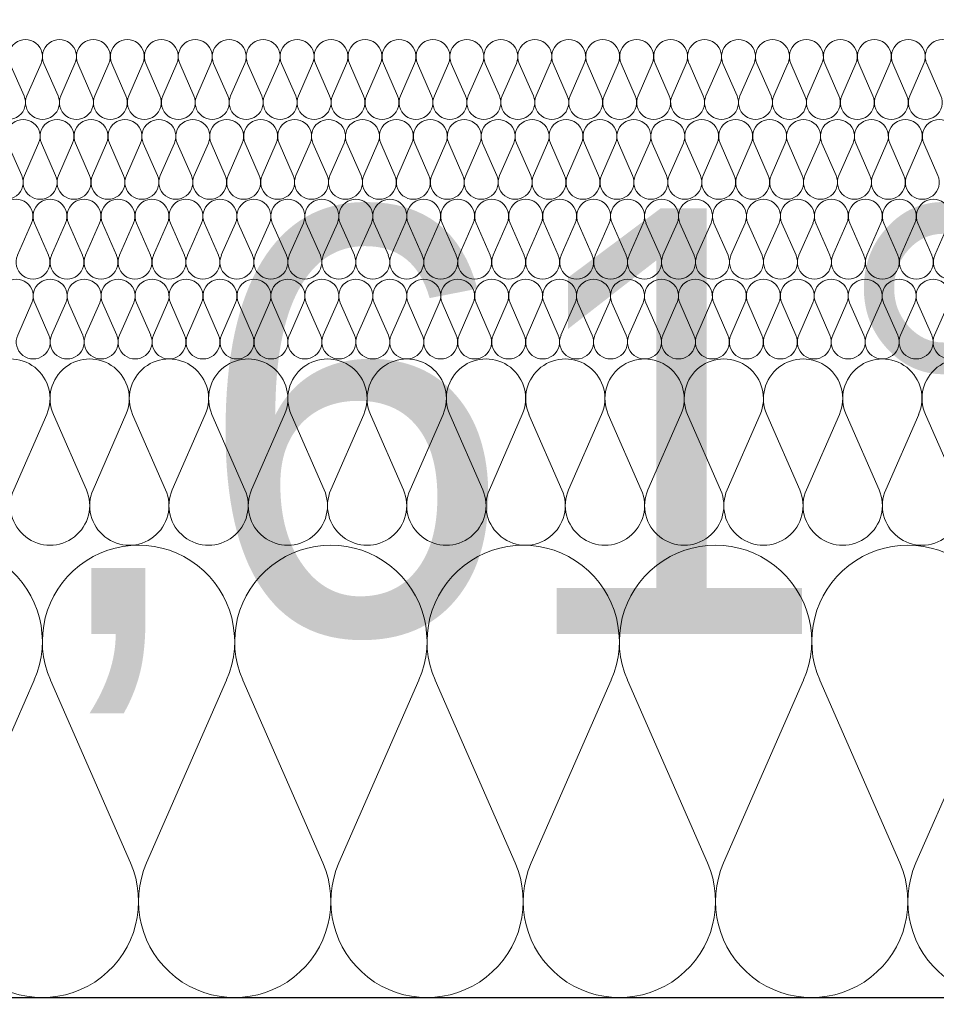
# Model space of a CAD drawing. Extents: x -547885 to -186295, y -25370 to 156194.
# Tile 61 of 256: x -512018 to -511673, y -7972 to -7602. Entities that reach past the tile are written whole.
import ezdxf

# ---------------------------------------------------------------- set-up
doc = ezdxf.new("R2010")
doc.units = 0
doc.header["$MEASUREMENT"] = 0
for name, color, linetype, lineweight in [('Arch stropy_Nr_Pióra__1', 7, 'Continuous', 25), ('INWENT WYMIARY_Nr_Pióra__21', 7, 'Continuous', 9), ('INWENT WYMIARY_Nr_Pióra__5', 7, 'Continuous', 13)]:
    doc.layers.add(name, color=color, linetype=linetype, lineweight=lineweight)
doc.layers.add('Inwent Izolacje', color=7, linetype='Continuous')
doc.layers.add('INWENT WYMIARY', color=7, linetype='Continuous')
doc.layers.add('Inwent Izolacje_Nr_Pióra__2', color=7, linetype='Continuous', lineweight=13, true_color=0x7f7f7f)
doc.styles.add('GENERATED_STYLE_2', font='txt')
doc.dimstyles.new('GENERATED_STYLE__11', dxfattribs={"dimtxt": 160.000002, "dimasz": 110.144928, "dimexe": 0.18, "dimexo": 40, "dimgap": 0.09, "dimtad": 1, "dimtih": 1, "dimtoh": 1, "dimdec": 0, "dimzin": 0, "dimdsep": 46, "dimtxsty": 'GENERATED_STYLE_2', "dimblk": 'ARROWHEAD_5', "dimblk1": 'ARROWHEAD_5', "dimblk2": 'ARROWHEAD_5', "dimcen": 0.09, "dimclrd": 7, "dimclre": 7, "dimclrt": 7, "dimazin": 0, "dimtfac": 1, "dimtdec": 4, "dimtmove": 0, "dimatfit": 3, "dimfxl": 0, "dimtolj": 1, "dimtzin": 0, "dimarcsym": 0})

# ---------------------------------------------------------------- blocks, each defined once
blk = doc.blocks.new('Izolacja cieplna 14_254', base_point=(-507889.55, -7969.58))
at = {"layer": 'Inwent Izolacje_Nr_Pióra__2', "linetype": 'Continuous'}
for p, q in [((-512012.29, -7850.24), (-512042.36, -7918.92)), ((-511976.15, -7918.92), (-512006.22, -7850.24)), ((-511940.01, -7850.24), (-511970.08, -7918.92)), ((-511903.88, -7918.92), (-511933.94, -7850.24)), ((-511867.74, -7850.24), (-511897.81, -7918.92)), ((-511831.6, -7918.92), (-511861.67, -7850.24)), ((-511795.46, -7850.24), (-511825.53, -7918.92)), ((-511759.32, -7918.92), (-511789.39, -7850.24)), ((-511723.19, -7850.24), (-511753.25, -7918.92)), ((-511687.05, -7918.92), (-511717.12, -7850.24)), ((-511650.91, -7850.24), (-511680.98, -7918.92))]:
    blk.add_line(p, q, dxfattribs=at)
for centre, start_param, end_param in [((-512045.39, -7835.73), 1.158003, 5.125183), ((-511973.12, -7835.73), 1.158003, 5.125183), ((-511900.84, -7835.73), 1.158003, 5.125183), ((-511828.57, -7835.73), 1.158003, 5.125183), ((-511756.29, -7835.73), 1.158003, 5.125183), ((-511684.01, -7835.73), 1.158003, 5.125183), ((-512009.25, -7933.42), 4.299595, 8.266774), ((-511936.98, -7933.42), 4.299595, 8.266774), ((-511864.7, -7933.42), 4.299595, 8.266774), ((-511792.43, -7933.42), 4.299595, 8.266774), ((-511720.15, -7933.42), 4.299595, 8.266774), ((-511647.88, -7933.42), 4.299595, 8.266774)]:
    blk.add_ellipse(centre, major_axis=(0, -36.15), ratio=0.999515, start_param=start_param, end_param=end_param, dxfattribs=at)
blk = doc.blocks.new('Izolacja cieplna 14_255', base_point=(-508759.55, -7799.58))
at = {"layer": 'Inwent Izolacje_Nr_Pióra__2', "linetype": 'Continuous'}
for p, q in [((-512007.61, -7750.44), (-512020, -7778.72)), ((-511992.72, -7778.72), (-512005.11, -7750.44)), ((-511977.83, -7750.44), (-511990.22, -7778.72)), ((-511962.93, -7778.72), (-511975.32, -7750.44)), ((-511948.04, -7750.44), (-511960.43, -7778.72)), ((-511933.14, -7778.72), (-511945.54, -7750.44)), ((-511918.25, -7750.44), (-511930.64, -7778.72)), ((-511903.36, -7778.72), (-511915.75, -7750.44)), ((-511888.46, -7750.44), (-511900.86, -7778.72)), ((-511873.57, -7778.72), (-511885.96, -7750.44)), ((-511858.68, -7750.44), (-511871.07, -7778.72)), ((-511843.78, -7778.72), (-511856.17, -7750.44)), ((-511828.89, -7750.44), (-511841.28, -7778.72)), ((-511814, -7778.72), (-511826.39, -7750.44)), ((-511799.1, -7750.44), (-511811.49, -7778.72)), ((-511784.21, -7778.72), (-511796.6, -7750.44)), ((-511769.32, -7750.44), (-511781.71, -7778.72)), ((-511754.42, -7778.72), (-511766.81, -7750.44)), ((-511739.53, -7750.44), (-511751.92, -7778.72)), ((-511724.63, -7778.72), (-511737.03, -7750.44)), ((-511709.74, -7750.44), (-511722.13, -7778.72)), ((-511694.85, -7778.72), (-511707.24, -7750.44)), ((-511679.95, -7750.44), (-511692.35, -7778.72)), ((-511665.06, -7778.72), (-511677.45, -7750.44))]:
    blk.add_line(p, q, dxfattribs=at)
for centre, start_param, end_param in [((-512021.26, -7744.47), 2.728799, 6.695979), ((-511991.47, -7744.47), 2.728799, 6.695979), ((-511961.68, -7744.47), 2.728799, 6.695979), ((-511931.89, -7744.47), 2.728799, 6.695979), ((-511902.11, -7744.47), 2.728799, 6.695979), ((-511872.32, -7744.47), 2.728799, 6.695979), ((-511842.53, -7744.47), 2.728799, 6.695979), ((-511812.74, -7744.47), 2.728799, 6.695979), ((-511782.96, -7744.47), 2.728799, 6.695979), ((-511753.17, -7744.47), 2.728799, 6.695979), ((-511723.38, -7744.47), 2.728799, 6.695979), ((-511693.6, -7744.47), 2.728799, 6.695979), ((-511663.81, -7744.47), 2.728799, 6.695979), ((-512006.36, -7784.69), 5.870392, 9.837571), ((-511976.57, -7784.69), 5.870392, 9.837571), ((-511946.79, -7784.69), 5.870392, 9.837571), ((-511917, -7784.69), 5.870392, 9.837571), ((-511887.21, -7784.69), 5.870392, 9.837571), ((-511857.43, -7784.69), 5.870392, 9.837571), ((-511827.64, -7784.69), 5.870392, 9.837571), ((-511797.85, -7784.69), 5.870392, 9.837571), ((-511768.06, -7784.69), 5.870392, 9.837571), ((-511738.28, -7784.69), 5.870392, 9.837571), ((-511708.49, -7784.69), 5.870392, 9.837571), ((-511678.7, -7784.69), 5.870392, 9.837571)]:
    blk.add_ellipse(centre, major_axis=(-14.89, 0), ratio=0.999587, start_param=start_param, end_param=end_param, dxfattribs=at)
blk = doc.blocks.new('Izolacja cieplna 14_256', base_point=(-509409.55, -7729.58))
at = {"layer": 'Inwent Izolacje_Nr_Pióra__2', "linetype": 'Continuous'}
for p, q in [((-512013.21, -7708.52), (-512018.52, -7720.64)), ((-512006.83, -7720.64), (-512012.14, -7708.52)), ((-512000.45, -7708.52), (-512005.76, -7720.64)), ((-511994.07, -7720.64), (-511999.38, -7708.52)), ((-511987.69, -7708.52), (-511993, -7720.64)), ((-511981.31, -7720.64), (-511986.62, -7708.52)), ((-511974.93, -7708.52), (-511980.24, -7720.64)), ((-511968.55, -7720.64), (-511973.86, -7708.52)), ((-511962.17, -7708.52), (-511967.48, -7720.64)), ((-511955.79, -7720.64), (-511961.1, -7708.52)), ((-511949.41, -7708.52), (-511954.72, -7720.64)), ((-511943.03, -7720.64), (-511948.34, -7708.52)), ((-511936.65, -7708.52), (-511941.96, -7720.64)), ((-511930.27, -7720.64), (-511935.58, -7708.52)), ((-511923.89, -7708.52), (-511929.2, -7720.64)), ((-511917.51, -7720.64), (-511922.82, -7708.52)), ((-511911.13, -7708.52), (-511916.44, -7720.64)), ((-511904.75, -7720.64), (-511910.06, -7708.52)), ((-511898.37, -7708.52), (-511903.68, -7720.64)), ((-511891.99, -7720.64), (-511897.3, -7708.52)), ((-511885.61, -7708.52), (-511890.92, -7720.64)), ((-511879.23, -7720.64), (-511884.54, -7708.52)), ((-511872.85, -7708.52), (-511878.16, -7720.64)), ((-511866.47, -7720.64), (-511871.78, -7708.52)), ((-511860.09, -7708.52), (-511865.4, -7720.64)), ((-511853.71, -7720.64), (-511859.02, -7708.52)), ((-511847.33, -7708.52), (-511852.64, -7720.64)), ((-511840.95, -7720.64), (-511846.26, -7708.52)), ((-511834.57, -7708.52), (-511839.88, -7720.64)), ((-511828.19, -7720.64), (-511833.5, -7708.52)), ((-511821.81, -7708.52), (-511827.12, -7720.64)), ((-511815.43, -7720.64), (-511820.74, -7708.52)), ((-511809.05, -7708.52), (-511814.36, -7720.64)), ((-511802.67, -7720.64), (-511807.98, -7708.52)), ((-511796.29, -7708.52), (-511801.6, -7720.64)), ((-511789.91, -7720.64), (-511795.22, -7708.52)), ((-511783.53, -7708.52), (-511788.84, -7720.64)), ((-511777.15, -7720.64), (-511782.46, -7708.52)), ((-511770.77, -7708.52), (-511776.08, -7720.64)), ((-511764.39, -7720.64), (-511769.69, -7708.52)), ((-511758.01, -7708.52), (-511763.31, -7720.64)), ((-511751.63, -7720.64), (-511756.93, -7708.52)), ((-511745.25, -7708.52), (-511750.55, -7720.64)), ((-511738.87, -7720.64), (-511744.17, -7708.52)), ((-511732.49, -7708.52), (-511737.79, -7720.64)), ((-511726.11, -7720.64), (-511731.41, -7708.52)), ((-511719.73, -7708.52), (-511725.03, -7720.64)), ((-511713.34, -7720.64), (-511718.65, -7708.52)), ((-511706.96, -7708.52), (-511712.27, -7720.64)), ((-511700.58, -7720.64), (-511705.89, -7708.52)), ((-511694.2, -7708.52), (-511699.51, -7720.64)), ((-511687.82, -7720.64), (-511693.13, -7708.52)), ((-511681.44, -7708.52), (-511686.75, -7720.64)), ((-511675.06, -7720.64), (-511680.37, -7708.52)), ((-511668.68, -7708.52), (-511673.99, -7720.64))]:
    blk.add_line(p, q, dxfattribs=at)
for centre, start_param, end_param in [((-512019.06, -7705.96), 1.158003, 5.125183), ((-512006.3, -7705.96), 1.158003, 5.125183), ((-511993.54, -7705.96), 1.158003, 5.125183), ((-511980.78, -7705.96), 1.158003, 5.125183), ((-511968.02, -7705.96), 1.158003, 5.125183), ((-511955.26, -7705.96), 1.158003, 5.125183), ((-511942.5, -7705.96), 1.158003, 5.125183), ((-511929.74, -7705.96), 1.158003, 5.125183), ((-511916.98, -7705.96), 1.158003, 5.125183), ((-511904.22, -7705.96), 1.158003, 5.125183), ((-511891.45, -7705.96), 1.158003, 5.125183), ((-511878.69, -7705.96), 1.158003, 5.125183), ((-511865.93, -7705.96), 1.158003, 5.125183), ((-511853.17, -7705.96), 1.158003, 5.125183), ((-511840.41, -7705.96), 1.158003, 5.125183), ((-511827.65, -7705.96), 1.158003, 5.125183), ((-511814.89, -7705.96), 1.158003, 5.125183), ((-511802.13, -7705.96), 1.158003, 5.125183), ((-511789.37, -7705.96), 1.158003, 5.125183), ((-511776.61, -7705.96), 1.158003, 5.125183), ((-511763.85, -7705.96), 1.158003, 5.125183), ((-511751.09, -7705.96), 1.158003, 5.125183), ((-511738.33, -7705.96), 1.158003, 5.125183), ((-511725.57, -7705.96), 1.158003, 5.125183), ((-511712.81, -7705.96), 1.158003, 5.125183), ((-511700.05, -7705.96), 1.158003, 5.125183), ((-511687.29, -7705.96), 1.158003, 5.125183), ((-511674.53, -7705.96), 1.158003, 5.125183), ((-512012.68, -7723.2), 4.299595, 8.266774), ((-511999.92, -7723.2), 4.299595, 8.266774), ((-511987.16, -7723.2), 4.299595, 8.266774), ((-511974.4, -7723.2), 4.299595, 8.266774), ((-511961.64, -7723.2), 4.299595, 8.266774), ((-511948.88, -7723.2), 4.299595, 8.266774), ((-511936.12, -7723.2), 4.299595, 8.266774), ((-511923.36, -7723.2), 4.299595, 8.266774), ((-511910.6, -7723.2), 4.299595, 8.266774), ((-511897.83, -7723.2), 4.299595, 8.266774), ((-511885.07, -7723.2), 4.299595, 8.266774), ((-511872.31, -7723.2), 4.299595, 8.266774), ((-511859.55, -7723.2), 4.299595, 8.266774), ((-511846.79, -7723.2), 4.299595, 8.266774), ((-511834.03, -7723.2), 4.299595, 8.266774), ((-511821.27, -7723.2), 4.299595, 8.266774), ((-511808.51, -7723.2), 4.299595, 8.266774), ((-511795.75, -7723.2), 4.299595, 8.266774), ((-511782.99, -7723.2), 4.299595, 8.266774), ((-511770.23, -7723.2), 4.299595, 8.266774), ((-511757.47, -7723.2), 4.299595, 8.266774), ((-511744.71, -7723.2), 4.299595, 8.266774), ((-511731.95, -7723.2), 4.299595, 8.266774), ((-511719.19, -7723.2), 4.299595, 8.266774), ((-511706.43, -7723.2), 4.299595, 8.266774), ((-511693.67, -7723.2), 4.299595, 8.266774), ((-511680.91, -7723.2), 4.299595, 8.266774), ((-511668.15, -7723.2), 4.299595, 8.266774)]:
    blk.add_ellipse(centre, major_axis=(0, -6.38), ratio=0.999979, start_param=start_param, end_param=end_param, dxfattribs=at)
blk = doc.blocks.new('Izolacja cieplna 14_257', base_point=(-510059.55, -7699.58))
at = {"layer": 'Inwent Izolacje_Nr_Pióra__2', "linetype": 'Continuous'}
for p, q in [((-512013.28, -7678.52), (-512018.59, -7690.64)), ((-512006.9, -7690.64), (-512012.21, -7678.52)), ((-512000.52, -7678.52), (-512005.83, -7690.64)), ((-511994.13, -7690.64), (-511999.44, -7678.52)), ((-511987.75, -7678.52), (-511993.06, -7690.64)), ((-511981.37, -7690.64), (-511986.68, -7678.52)), ((-511974.98, -7678.52), (-511980.29, -7690.64)), ((-511968.6, -7690.64), (-511973.91, -7678.52)), ((-511962.22, -7678.52), (-511967.53, -7690.64)), ((-511955.83, -7690.64), (-511961.15, -7678.52)), ((-511949.45, -7678.52), (-511954.76, -7690.64)), ((-511943.07, -7690.64), (-511948.38, -7678.52)), ((-511936.69, -7678.52), (-511942, -7690.64)), ((-511930.3, -7690.64), (-511935.61, -7678.52)), ((-511923.92, -7678.52), (-511929.23, -7690.64)), ((-511917.54, -7690.64), (-511922.85, -7678.52)), ((-511911.15, -7678.52), (-511916.46, -7690.64)), ((-511904.77, -7690.64), (-511910.08, -7678.52)), ((-511898.39, -7678.52), (-511903.7, -7690.64)), ((-511892, -7690.64), (-511897.32, -7678.52)), ((-511885.62, -7678.52), (-511890.93, -7690.64)), ((-511879.24, -7690.64), (-511884.55, -7678.52)), ((-511872.86, -7678.52), (-511878.17, -7690.64)), ((-511866.47, -7690.64), (-511871.78, -7678.52)), ((-511860.09, -7678.52), (-511865.4, -7690.64)), ((-511853.71, -7690.64), (-511859.02, -7678.52)), ((-511847.32, -7678.52), (-511852.63, -7690.64)), ((-511840.94, -7690.64), (-511846.25, -7678.52)), ((-511834.56, -7678.52), (-511839.87, -7690.64)), ((-511828.17, -7690.64), (-511833.49, -7678.52)), ((-511821.79, -7678.52), (-511827.1, -7690.64)), ((-511815.41, -7690.64), (-511820.72, -7678.52)), ((-511809.03, -7678.52), (-511814.34, -7690.64)), ((-511802.64, -7690.64), (-511807.95, -7678.52)), ((-511796.26, -7678.52), (-511801.57, -7690.64)), ((-511789.88, -7690.64), (-511795.19, -7678.52)), ((-511783.49, -7678.52), (-511788.8, -7690.64)), ((-511777.11, -7690.64), (-511782.42, -7678.52)), ((-511770.73, -7678.52), (-511776.04, -7690.64)), ((-511764.35, -7690.64), (-511769.66, -7678.52)), ((-511757.96, -7678.52), (-511763.27, -7690.64)), ((-511751.58, -7690.64), (-511756.89, -7678.52)), ((-511745.2, -7678.52), (-511750.51, -7690.64)), ((-511738.81, -7690.64), (-511744.12, -7678.52)), ((-511732.43, -7678.52), (-511737.74, -7690.64)), ((-511726.05, -7690.64), (-511731.36, -7678.52)), ((-511719.66, -7678.52), (-511724.97, -7690.64)), ((-511713.28, -7690.64), (-511718.59, -7678.52)), ((-511706.9, -7678.52), (-511712.21, -7690.64)), ((-511700.52, -7690.64), (-511705.83, -7678.52)), ((-511694.13, -7678.52), (-511699.44, -7690.64)), ((-511687.75, -7690.64), (-511693.06, -7678.52)), ((-511681.37, -7678.52), (-511686.68, -7690.64)), ((-511674.98, -7690.64), (-511680.29, -7678.52)), ((-511668.6, -7678.52), (-511673.91, -7690.64))]:
    blk.add_line(p, q, dxfattribs=at)
for centre, start_param, end_param in [((-512019.13, -7675.96), 2.728799, 6.695979), ((-512006.36, -7675.96), 2.728799, 6.695979), ((-511993.6, -7675.96), 2.728799, 6.695979), ((-511980.83, -7675.96), 2.728799, 6.695979), ((-511968.06, -7675.96), 2.728799, 6.695979), ((-511955.3, -7675.96), 2.728799, 6.695979), ((-511942.53, -7675.96), 2.728799, 6.695979), ((-511929.77, -7675.96), 2.728799, 6.695979), ((-511917, -7675.96), 2.728799, 6.695979), ((-511904.23, -7675.96), 2.728799, 6.695979), ((-511891.47, -7675.96), 2.728799, 6.695979), ((-511878.7, -7675.96), 2.728799, 6.695979), ((-511865.94, -7675.96), 2.728799, 6.695979), ((-511853.17, -7675.96), 2.728799, 6.695979), ((-511840.4, -7675.96), 2.728799, 6.695979), ((-511827.64, -7675.96), 2.728799, 6.695979), ((-511814.87, -7675.96), 2.728799, 6.695979), ((-511802.11, -7675.96), 2.728799, 6.695979), ((-511789.34, -7675.96), 2.728799, 6.695979), ((-511776.57, -7675.96), 2.728799, 6.695979), ((-511763.81, -7675.96), 2.728799, 6.695979), ((-511751.04, -7675.96), 2.728799, 6.695979), ((-511738.28, -7675.96), 2.728799, 6.695979), ((-511725.51, -7675.96), 2.728799, 6.695979), ((-511712.75, -7675.96), 2.728799, 6.695979), ((-511699.98, -7675.96), 2.728799, 6.695979), ((-511687.21, -7675.96), 2.728799, 6.695979), ((-511674.45, -7675.96), 2.728799, 6.695979), ((-512012.75, -7693.2), 5.870392, 9.837571), ((-511999.98, -7693.2), 5.870392, 9.837571), ((-511987.21, -7693.2), 5.870392, 9.837571), ((-511974.45, -7693.2), 5.870392, 9.837571), ((-511961.68, -7693.2), 5.870392, 9.837571), ((-511948.92, -7693.2), 5.870392, 9.837571), ((-511936.15, -7693.2), 5.870392, 9.837571), ((-511923.38, -7693.2), 5.870392, 9.837571), ((-511910.62, -7693.2), 5.870392, 9.837571), ((-511897.85, -7693.2), 5.870392, 9.837571), ((-511885.09, -7693.2), 5.870392, 9.837571), ((-511872.32, -7693.2), 5.870392, 9.837571), ((-511859.55, -7693.2), 5.870392, 9.837571), ((-511846.79, -7693.2), 5.870392, 9.837571), ((-511834.02, -7693.2), 5.870392, 9.837571), ((-511821.26, -7693.2), 5.870392, 9.837571), ((-511808.49, -7693.2), 5.870392, 9.837571), ((-511795.72, -7693.2), 5.870392, 9.837571), ((-511782.96, -7693.2), 5.870392, 9.837571), ((-511770.19, -7693.2), 5.870392, 9.837571), ((-511757.43, -7693.2), 5.870392, 9.837571), ((-511744.66, -7693.2), 5.870392, 9.837571), ((-511731.89, -7693.2), 5.870392, 9.837571), ((-511719.13, -7693.2), 5.870392, 9.837571), ((-511706.36, -7693.2), 5.870392, 9.837571), ((-511693.6, -7693.2), 5.870392, 9.837571), ((-511680.83, -7693.2), 5.870392, 9.837571), ((-511668.06, -7693.2), 5.870392, 9.837571)]:
    blk.add_ellipse(centre, major_axis=(-6.38, 0), ratio=0.999587, start_param=start_param, end_param=end_param, dxfattribs=at)
blk = doc.blocks.new('Izolacja cieplna 14_258', base_point=(-510709.55, -7669.58))
at = {"layer": 'Inwent Izolacje_Nr_Pióra__2', "linetype": 'Continuous'}
for p, q in [((-512017.01, -7660.64), (-512022.31, -7648.52)), ((-512010.64, -7648.52), (-512015.94, -7660.64)), ((-512004.26, -7660.64), (-512009.56, -7648.52)), ((-511997.89, -7648.52), (-512003.19, -7660.64)), ((-511991.51, -7660.64), (-511996.81, -7648.52)), ((-511985.13, -7648.52), (-511990.44, -7660.64)), ((-511978.76, -7660.64), (-511984.06, -7648.52)), ((-511972.38, -7648.52), (-511977.69, -7660.64)), ((-511966.01, -7660.64), (-511971.31, -7648.52)), ((-511959.63, -7648.52), (-511964.94, -7660.64)), ((-511953.26, -7660.64), (-511958.56, -7648.52)), ((-511946.88, -7648.52), (-511952.19, -7660.64)), ((-511940.51, -7660.64), (-511945.81, -7648.52)), ((-511934.13, -7648.52), (-511939.44, -7660.64)), ((-511927.76, -7660.64), (-511933.06, -7648.52)), ((-511921.38, -7648.52), (-511926.69, -7660.64)), ((-511915.01, -7660.64), (-511920.31, -7648.52)), ((-511908.63, -7648.52), (-511913.94, -7660.64)), ((-511902.26, -7660.64), (-511907.56, -7648.52)), ((-511895.88, -7648.52), (-511901.19, -7660.64)), ((-511889.51, -7660.64), (-511894.81, -7648.52)), ((-511883.13, -7648.52), (-511888.44, -7660.64)), ((-511876.76, -7660.64), (-511882.06, -7648.52)), ((-511870.38, -7648.52), (-511875.68, -7660.64)), ((-511864.01, -7660.64), (-511869.31, -7648.52)), ((-511857.63, -7648.52), (-511862.93, -7660.64)), ((-511851.25, -7660.64), (-511856.56, -7648.52)), ((-511844.88, -7648.52), (-511850.18, -7660.64)), ((-511838.5, -7660.64), (-511843.81, -7648.52)), ((-511832.13, -7648.52), (-511837.43, -7660.64)), ((-511825.75, -7660.64), (-511831.06, -7648.52)), ((-511819.38, -7648.52), (-511824.68, -7660.64)), ((-511813, -7660.64), (-511818.31, -7648.52)), ((-511806.63, -7648.52), (-511811.93, -7660.64)), ((-511800.25, -7660.64), (-511805.56, -7648.52)), ((-511793.88, -7648.52), (-511799.18, -7660.64)), ((-511787.5, -7660.64), (-511792.81, -7648.52)), ((-511781.13, -7648.52), (-511786.43, -7660.64)), ((-511774.75, -7660.64), (-511780.06, -7648.52)), ((-511768.38, -7648.52), (-511773.68, -7660.64)), ((-511762, -7660.64), (-511767.31, -7648.52)), ((-511755.63, -7648.52), (-511760.93, -7660.64)), ((-511749.25, -7660.64), (-511754.56, -7648.52)), ((-511742.88, -7648.52), (-511748.18, -7660.64)), ((-511736.5, -7660.64), (-511741.8, -7648.52)), ((-511730.13, -7648.52), (-511735.43, -7660.64)), ((-511723.75, -7660.64), (-511729.05, -7648.52)), ((-511717.38, -7648.52), (-511722.68, -7660.64)), ((-511711, -7660.64), (-511716.3, -7648.52)), ((-511704.62, -7648.52), (-511709.93, -7660.64)), ((-511698.25, -7660.64), (-511703.55, -7648.52)), ((-511691.87, -7648.52), (-511697.18, -7660.64)), ((-511685.5, -7660.64), (-511690.8, -7648.52)), ((-511679.12, -7648.52), (-511684.43, -7660.64)), ((-511672.75, -7660.64), (-511678.05, -7648.52))]:
    blk.add_line(p, q, dxfattribs=at)
for centre, start_param, end_param in [((-512016.48, -7645.96), 1.158003, 5.125183), ((-512003.72, -7645.96), 1.158003, 5.125183), ((-511990.97, -7645.96), 1.158003, 5.125183), ((-511978.22, -7645.96), 1.158003, 5.125183), ((-511965.47, -7645.96), 1.158003, 5.125183), ((-511952.72, -7645.96), 1.158003, 5.125183), ((-511939.97, -7645.96), 1.158003, 5.125183), ((-511927.22, -7645.96), 1.158003, 5.125183), ((-511914.47, -7645.96), 1.158003, 5.125183), ((-511901.72, -7645.96), 1.158003, 5.125183), ((-511888.97, -7645.96), 1.158003, 5.125183), ((-511876.22, -7645.96), 1.158003, 5.125183), ((-511863.47, -7645.96), 1.158003, 5.125183), ((-511850.72, -7645.96), 1.158003, 5.125183), ((-511837.97, -7645.96), 1.158003, 5.125183), ((-511825.22, -7645.96), 1.158003, 5.125183), ((-511812.47, -7645.96), 1.158003, 5.125183), ((-511799.72, -7645.96), 1.158003, 5.125183), ((-511786.97, -7645.96), 1.158003, 5.125183), ((-511774.22, -7645.96), 1.158003, 5.125183), ((-511761.47, -7645.96), 1.158003, 5.125183), ((-511748.72, -7645.96), 1.158003, 5.125183), ((-511735.97, -7645.96), 1.158003, 5.125183), ((-511723.21, -7645.96), 1.158003, 5.125183), ((-511710.46, -7645.96), 1.158003, 5.125183), ((-511697.71, -7645.96), 1.158003, 5.125183), ((-511684.96, -7645.96), 1.158003, 5.125183), ((-511672.21, -7645.96), 1.158003, 5.125183), ((-512022.85, -7663.2), 4.299595, 8.266774), ((-512010.1, -7663.2), 4.299595, 8.266774), ((-511997.35, -7663.2), 4.299595, 8.266774), ((-511984.6, -7663.2), 4.299595, 8.266774), ((-511971.85, -7663.2), 4.299595, 8.266774), ((-511959.1, -7663.2), 4.299595, 8.266774), ((-511946.35, -7663.2), 4.299595, 8.266774), ((-511933.6, -7663.2), 4.299595, 8.266774), ((-511920.85, -7663.2), 4.299595, 8.266774), ((-511908.1, -7663.2), 4.299595, 8.266774), ((-511895.35, -7663.2), 4.299595, 8.266774), ((-511882.6, -7663.2), 4.299595, 8.266774), ((-511869.84, -7663.2), 4.299595, 8.266774), ((-511857.09, -7663.2), 4.299595, 8.266774), ((-511844.34, -7663.2), 4.299595, 8.266774), ((-511831.59, -7663.2), 4.299595, 8.266774), ((-511818.84, -7663.2), 4.299595, 8.266774), ((-511806.09, -7663.2), 4.299595, 8.266774), ((-511793.34, -7663.2), 4.299595, 8.266774), ((-511780.59, -7663.2), 4.299595, 8.266774), ((-511767.84, -7663.2), 4.299595, 8.266774), ((-511755.09, -7663.2), 4.299595, 8.266774), ((-511742.34, -7663.2), 4.299595, 8.266774), ((-511729.59, -7663.2), 4.299595, 8.266774), ((-511716.84, -7663.2), 4.299595, 8.266774), ((-511704.09, -7663.2), 4.299595, 8.266774), ((-511691.34, -7663.2), 4.299595, 8.266774), ((-511678.59, -7663.2), 4.299595, 8.266774)]:
    blk.add_ellipse(centre, major_axis=(0, -6.38), ratio=0.999198, start_param=start_param, end_param=end_param, dxfattribs=at)
blk = doc.blocks.new('Izolacja cieplna 14_259', base_point=(-511409.55, -7639.58))
at = {"layer": 'Inwent Izolacje_Nr_Pióra__2', "linetype": 'Continuous'}
for p, q in [((-512016.12, -7630.64), (-512021.43, -7618.52)), ((-512009.74, -7618.52), (-512015.05, -7630.64)), ((-512003.37, -7630.64), (-512008.67, -7618.52)), ((-511996.99, -7618.52), (-512002.29, -7630.64)), ((-511990.61, -7630.64), (-511995.91, -7618.52)), ((-511984.23, -7618.52), (-511989.54, -7630.64)), ((-511977.85, -7630.64), (-511983.16, -7618.52)), ((-511971.47, -7618.52), (-511976.78, -7630.64)), ((-511965.09, -7630.64), (-511970.4, -7618.52)), ((-511958.71, -7618.52), (-511964.02, -7630.64)), ((-511952.33, -7630.64), (-511957.64, -7618.52)), ((-511945.95, -7618.52), (-511951.26, -7630.64)), ((-511939.57, -7630.64), (-511944.88, -7618.52)), ((-511933.19, -7618.52), (-511938.5, -7630.64)), ((-511926.81, -7630.64), (-511932.12, -7618.52)), ((-511920.43, -7618.52), (-511925.74, -7630.64)), ((-511914.06, -7630.64), (-511919.36, -7618.52)), ((-511907.68, -7618.52), (-511912.98, -7630.64)), ((-511901.3, -7630.64), (-511906.6, -7618.52)), ((-511894.92, -7618.52), (-511900.22, -7630.64)), ((-511888.54, -7630.64), (-511893.85, -7618.52)), ((-511882.16, -7618.52), (-511887.47, -7630.64)), ((-511875.78, -7630.64), (-511881.09, -7618.52)), ((-511869.4, -7618.52), (-511874.71, -7630.64)), ((-511863.02, -7630.64), (-511868.33, -7618.52)), ((-511856.64, -7618.52), (-511861.95, -7630.64)), ((-511850.26, -7630.64), (-511855.57, -7618.52)), ((-511843.88, -7618.52), (-511849.19, -7630.64)), ((-511837.5, -7630.64), (-511842.81, -7618.52)), ((-511831.12, -7618.52), (-511836.43, -7630.64)), ((-511824.74, -7630.64), (-511830.05, -7618.52)), ((-511818.37, -7618.52), (-511823.67, -7630.64)), ((-511811.99, -7630.64), (-511817.29, -7618.52)), ((-511805.61, -7618.52), (-511810.91, -7630.64)), ((-511799.23, -7630.64), (-511804.53, -7618.52)), ((-511792.85, -7618.52), (-511798.16, -7630.64)), ((-511786.47, -7630.64), (-511791.78, -7618.52)), ((-511780.09, -7618.52), (-511785.4, -7630.64)), ((-511773.71, -7630.64), (-511779.02, -7618.52)), ((-511767.33, -7618.52), (-511772.64, -7630.64)), ((-511760.95, -7630.64), (-511766.26, -7618.52)), ((-511754.57, -7618.52), (-511759.88, -7630.64)), ((-511748.19, -7630.64), (-511753.5, -7618.52)), ((-511741.81, -7618.52), (-511747.12, -7630.64)), ((-511735.43, -7630.64), (-511740.74, -7618.52)), ((-511729.06, -7618.52), (-511734.36, -7630.64)), ((-511722.68, -7630.64), (-511727.98, -7618.52)), ((-511716.3, -7618.52), (-511721.6, -7630.64)), ((-511709.92, -7630.64), (-511715.22, -7618.52)), ((-511703.54, -7618.52), (-511708.85, -7630.64)), ((-511697.16, -7630.64), (-511702.47, -7618.52)), ((-511690.78, -7618.52), (-511696.09, -7630.64)), ((-511684.4, -7630.64), (-511689.71, -7618.52)), ((-511678.02, -7618.52), (-511683.33, -7630.64)), ((-511671.64, -7630.64), (-511676.95, -7618.52))]:
    blk.add_line(p, q, dxfattribs=at)
for centre, start_param, end_param in [((-512015.59, -7615.96), 1.158003, 5.125183), ((-512002.83, -7615.96), 1.158003, 5.125183), ((-511990.07, -7615.96), 1.158003, 5.125183), ((-511977.31, -7615.96), 1.158003, 5.125183), ((-511964.55, -7615.96), 1.158003, 5.125183), ((-511951.8, -7615.96), 1.158003, 5.125183), ((-511939.04, -7615.96), 1.158003, 5.125183), ((-511926.28, -7615.96), 1.158003, 5.125183), ((-511913.52, -7615.96), 1.158003, 5.125183), ((-511900.76, -7615.96), 1.158003, 5.125183), ((-511888, -7615.96), 1.158003, 5.125183), ((-511875.24, -7615.96), 1.158003, 5.125183), ((-511862.48, -7615.96), 1.158003, 5.125183), ((-511849.73, -7615.96), 1.158003, 5.125183), ((-511836.97, -7615.96), 1.158003, 5.125183), ((-511824.21, -7615.96), 1.158003, 5.125183), ((-511811.45, -7615.96), 1.158003, 5.125183), ((-511798.69, -7615.96), 1.158003, 5.125183), ((-511785.93, -7615.96), 1.158003, 5.125183), ((-511773.17, -7615.96), 1.158003, 5.125183), ((-511760.42, -7615.96), 1.158003, 5.125183), ((-511747.66, -7615.96), 1.158003, 5.125183), ((-511734.9, -7615.96), 1.158003, 5.125183), ((-511722.14, -7615.96), 1.158003, 5.125183), ((-511709.38, -7615.96), 1.158003, 5.125183), ((-511696.62, -7615.96), 1.158003, 5.125183), ((-511683.86, -7615.96), 1.158003, 5.125183), ((-511671.11, -7615.96), 1.158003, 5.125183), ((-512021.97, -7633.2), 4.299595, 8.266774), ((-512009.21, -7633.2), 4.299595, 8.266774), ((-511996.45, -7633.2), 4.299595, 8.266774), ((-511983.69, -7633.2), 4.299595, 8.266774), ((-511970.93, -7633.2), 4.299595, 8.266774), ((-511958.17, -7633.2), 4.299595, 8.266774), ((-511945.42, -7633.2), 4.299595, 8.266774), ((-511932.66, -7633.2), 4.299595, 8.266774), ((-511919.9, -7633.2), 4.299595, 8.266774), ((-511907.14, -7633.2), 4.299595, 8.266774), ((-511894.38, -7633.2), 4.299595, 8.266774), ((-511881.62, -7633.2), 4.299595, 8.266774), ((-511868.86, -7633.2), 4.299595, 8.266774), ((-511856.11, -7633.2), 4.299595, 8.266774), ((-511843.35, -7633.2), 4.299595, 8.266774), ((-511830.59, -7633.2), 4.299595, 8.266774), ((-511817.83, -7633.2), 4.299595, 8.266774), ((-511805.07, -7633.2), 4.299595, 8.266774), ((-511792.31, -7633.2), 4.299595, 8.266774), ((-511779.55, -7633.2), 4.299595, 8.266774), ((-511766.79, -7633.2), 4.299595, 8.266774), ((-511754.04, -7633.2), 4.299595, 8.266774), ((-511741.28, -7633.2), 4.299595, 8.266774), ((-511728.52, -7633.2), 4.299595, 8.266774), ((-511715.76, -7633.2), 4.299595, 8.266774), ((-511703, -7633.2), 4.299595, 8.266774), ((-511690.24, -7633.2), 4.299595, 8.266774), ((-511677.48, -7633.2), 4.299595, 8.266774)]:
    blk.add_ellipse(centre, major_axis=(0, -6.38), ratio=0.999838, start_param=start_param, end_param=end_param, dxfattribs=at)
blk = doc.blocks.new('*D903')
at = {"layer": 'INWENT WYMIARY_Nr_Pióra__5', "linetype": 'Continuous'}
for points in [[(-517708.7, -7638.18), (-517674.98, -7749.08), (-517734.95, -7751.08)], [(-517702.05, -7969.58), (-517732.8, -7857.82), (-517672.81, -7857.42)]]:
    blk.add_hatch(color=256, dxfattribs=at).paths.add_polyline_path(points, flags=0)
for p, q in [((-517708.7, -7638.18), (-517734.95, -7751.08)), ((-517708.7, -7638.18), (-517674.98, -7749.08)), ((-517674.98, -7749.08), (-517734.95, -7751.08)), ((-517732.8, -7857.82), (-517672.81, -7857.42)), ((-517702.05, -7969.58), (-517732.8, -7857.82)), ((-517702.05, -7969.58), (-517672.81, -7857.42))]:
    blk.add_line(p, q, dxfattribs=at)
blk.add_arc((-525960.6, -7969.58), 8258.56, 0.776767, 1.523015, dxfattribs=at)
at = {"layer": 'INWENT WYMIARY_Nr_Pióra__21', "insert": (-517543.74, -7880.63), "char_height": 160, "attachment_point": 7, "style": 'GENERATED_STYLE_2'}
blk.add_mtext('{2,30°}', dxfattribs=at)
blk = doc.blocks.new('ARROWHEAD_5')
at = {"color": 0, "linetype": 'Continuous', "lineweight": 0}
blk.add_line((0, 0), (-1, 0), dxfattribs=at)
blk.add_solid([(-1, 0.2679), (0, 0), (-1, -0.2679), (-1, 0.2679)], dxfattribs=at)
blk = doc.blocks.new('*D904')
at = {"layer": 'INWENT WYMIARY_Nr_Pióra__5', "linetype": 'Continuous'}
for points in [[(-511514.75, -7603.27), (-511489.09, -7716.31), (-511549.04, -7713.99)], [(-511523.09, -7969.58), (-511552.31, -7857.41), (-511492.31, -7857.83)]]:
    blk.add_hatch(color=256, dxfattribs=at).paths.add_polyline_path(points, flags=0)
for p, q in [((-511514.75, -7603.27), (-511549.04, -7713.99)), ((-511514.75, -7603.27), (-511489.09, -7716.31)), ((-511489.09, -7716.31), (-511549.04, -7713.99)), ((-511523.09, -7969.58), (-511552.31, -7857.41)), ((-511552.31, -7857.41), (-511492.31, -7857.83)), ((-511523.09, -7969.58), (-511492.31, -7857.83))]:
    blk.add_line(p, q, dxfattribs=at)
blk.add_arc((-503474.8, -7969.58), 8048.28, 178.18843, 179.202939, dxfattribs=at)
at = {"layer": 'INWENT WYMIARY_Nr_Pióra__21', "insert": (-512129.72, -7862.74), "char_height": 160, "attachment_point": 7, "style": 'GENERATED_STYLE_2'}
blk.add_mtext('{2,61°}', dxfattribs=at)

msp = doc.modelspace()

# ---------------------------------------------------------------- linework, layer by layer
at = {"layer": 'Arch stropy_Nr_Pióra__1', "linetype": 'Continuous'}
msp.add_line((-519959.55, -7969.58), (-507889.55, -7969.58), dxfattribs=at)

# ---------------------------------------------------------------- block references
at = {"layer": 'Inwent Izolacje', "color": 104, "linetype": 'Continuous', "lineweight": 13, "true_color": 0x029e21}
for name, p in [('Izolacja cieplna 14_259', (-511409.55, -7639.58)), ('Izolacja cieplna 14_258', (-510709.55, -7669.58)), ('Izolacja cieplna 14_257', (-510059.55, -7699.58)), ('Izolacja cieplna 14_256', (-509409.55, -7729.58)), ('Izolacja cieplna 14_255', (-508759.55, -7799.58)), ('Izolacja cieplna 14_254', (-507889.55, -7969.58))]:
    msp.add_blockref(name, p, dxfattribs=at)

# ---------------------------------------------------------------- dimensions: what is measured, and where the dimension line sits
at = {"layer": 'INWENT WYMIARY', "linetype": 'Continuous'}
for base, center, p2, picture, middle in [((-517703.71, -7803.85), (-525960.6, -7969.58), (-507889.55, -7969.58), '*D903', (-517287.01, -7800.63)), ((-511521, -7786.38), (-503474.8, -7969.58), (-519959.55, -7969.58), '*D904', (-511872.98, -7782.74))]:
    dim = msp.add_angular_dim_3p(base=base, center=center, p1=(-514009.41, -7489.61), p2=p2, dimstyle='GENERATED_STYLE__11', dxfattribs=at)
    dim.commit()
    dim.dimension.update_dxf_attribs({"geometry": picture, "text_midpoint": middle, "dimtype": 165})

doc.saveas('drawing.dxf')
